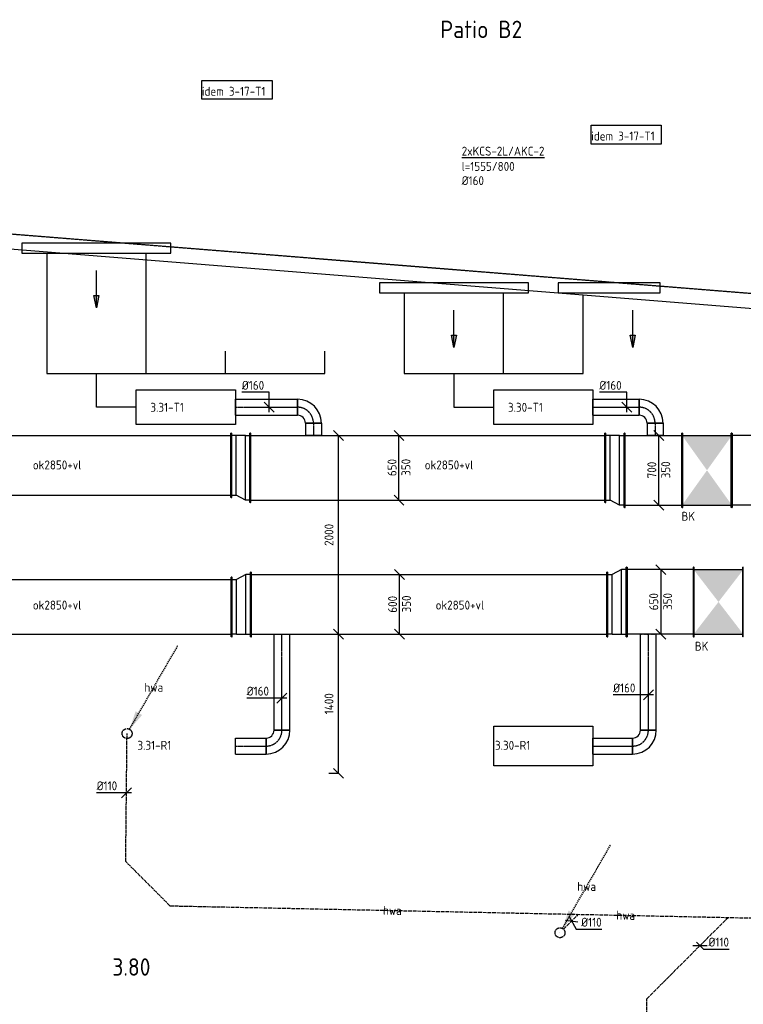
# Model space of a CAD drawing. Header units: millimetres. Extents: x -2745 to 52607, y -299 to 65129.
# Tile 17 of 40: x 16027 to 23314, y 19275 to 29185. Entities that reach past the tile are written whole.
import ezdxf
from ezdxf.enums import TextEntityAlignment as Align

# ---------------------------------------------------------------- set-up
doc = ezdxf.new("R2010")
doc.units = ezdxf.units.MM
for name, pattern in [('2322107', [2000, 1000, 1000]), ('2322108', [7, 5, -2]), ('2322122', [47, 40, -7]), ('2322122_a', [19.5, 12.5, -7]), ('CENTER2', [28.575, 19.05, -3.175, 3.175, -3.175]), ('SMALL_DASH', [1.5, 0.5, -1])]:
    doc.linetypes.add(name, pattern=pattern)
for name, color, linetype in [('bTuwkundig', 7, 'Continuous'), ('WL521---', 4, '2322122'), ('WL561---_AANVOER', 1, '2322107'), ('WL561---_RETOUR', 5, '2322108'), ('WL570---_APP', 2, 'Continuous'), ('WL570---_RETOUR_D', 4, 'Continuous'), ('WL570---_RETOUR_HL', 1, 'CENTER2'), ('WL570---_TOEVOER', 3, 'Continuous'), ('WL570---_TOEVOER_D', 3, 'Continuous'), ('WL570---_TOEVOER_HL', 1, 'CENTER2'), ('WL570---_TOEVOER_RST', 3, 'Continuous'), ('WM521---', 1, 'Continuous'), ('WM561---_RETOUR', 1, 'Continuous'), ('WM570---', 1, 'Continuous'), ('WM570---_RETOUR', 1, 'Continuous'), ('WM570---_TOEVOER', 1, 'Continuous')]:
    doc.layers.add(name, color=color, linetype=linetype)
doc.styles.add('STABICAD-018', font='ISOCP.SHX', dxfattribs={"height": 90})
doc.styles.add('STABICAD-035', font='ISOCP.SHX', dxfattribs={"height": 175})
doc.dimstyles.new('STABICAD', dxfattribs={"dimscale": 50, "dimtxt": 1.8, "dimasz": 2, "dimexe": 0, "dimexo": 0, "dimgap": 1.5, "dimtad": 0, "dimdec": 0, "dimzin": 0, "dimdsep": 46, "dimtxsty": 'STABICAD-018', "dimblk1": 'OBLIQUE', "dimblk2": 'OBLIQUE', "dimsah": 1, "dimcen": -3, "dimadec": 1, "dimazin": 0, "dimtfac": 1, "dimtdec": 0, "dimtofl": 0, "dimtmove": 2, "dimatfit": 3, "dimfxl": 1, "dimtvp": 1.055556, "dimtolj": 1, "dimtzin": 0, "dimarcsym": 0})

# ---------------------------------------------------------------- blocks, each defined once
blk = doc.blocks.new('*U361')
at = {"color": 0, "linetype": 'Continuous'}
for p, q in [((0, 325, -3025), (5, 325, -3025)), ((0, -325, -3025), (0, 325, -3025)), ((5, -325, -3025), (5, 325, -3025)), ((5, 300, -3025), (2754.4, 300, -3025)), ((2759.4, 325, -3025), (2754.4, 325, -3025)), ((2754.4, -325, -3025), (2754.4, 325, -3025)), ((2759.4, -325, -3025), (2759.4, 325, -3025)), ((0, -325, -3025), (5, -325, -3025)), ((5, -300, -3025), (2754.4, -300, -3025)), ((2759.4, -325, -3025), (2754.4, -325, -3025))]:
    blk.add_line(p, q, dxfattribs=at)
at = {"layer": 'WM570---', "color": 2, "style": 'STABICAD-018'}
for tag, p in [('POSITIONCODE', (16178.9, 24850, 3025)), ('SECTIONCODE', (15398.1, 24700, 3025)), ('CODE', (15398.1, 24700, 3025))]:
    blk.add_attdef(tag, p, '', height=1.8, dxfattribs=at)
blk = doc.blocks.new('_Oblique')
at = {"color": 0, "linetype": 'ByBlock', "lineweight": -2}
blk.add_line((-0.5, -0.5), (0.5, 0.5), dxfattribs=at)
blk = doc.blocks.new('*D366')
at = {"layer": 'Defpoints', "color": 0, "transparency": 16777216}
for p in [(19141.7, 23000), (19236.7, 23000), (19141.7, 21600)]:
    blk.add_point(p, dxfattribs=at)
at = {"layer": 'WM570---', "color": 0, "lineweight": -2, "transparency": 16777216}
for p, q in [((19141.7, 23000), (19236.7, 23000)), ((19236.7, 21600), (19236.7, 23000)), ((19141.7, 21600), (19236.7, 21600))]:
    blk.add_line(p, q, dxfattribs=at)
at = {"layer": 'WM570---', "color": 0, "lineweight": -2, "transparency": 16777216, "xscale": 100, "yscale": 100, "zscale": 100}
for p, rotation in [((19236.7, 23000), 90), ((19236.7, 21600), 270)]:
    blk.add_blockref('_Oblique', p, dxfattribs=dict(at, rotation=rotation))
at = {"layer": 'WM570---', "color": 0, "transparency": 16777216, "insert": (19141.7, 22300), "char_height": 90, "attachment_point": 5, "rotation": 90, "style": 'STABICAD-018'}
blk.add_mtext('\\A1;1400', dxfattribs=at)
blk = doc.blocks.new('*U358')
at = {"color": 0, "linetype": 'Continuous'}
for p, q in [((0, 300, -3025), (5, 300, -3025)), ((0, -300, -3025), (0, 300, -3025)), ((5, -300, -3025), (5, 300, -3025)), ((2763.8, 300, -3025), (2758.8, 300, -3025)), ((2758.8, -300, -3025), (2758.8, 300, -3025)), ((2763.8, -300, -3025), (2763.8, 300, -3025)), ((5, 275, -3025), (2758.8, 275, -3025)), ((5, -275, -3025), (2758.8, -275, -3025)), ((0, -300, -3025), (5, -300, -3025)), ((2763.8, -300, -3025), (2758.8, -300, -3025))]:
    blk.add_line(p, q, dxfattribs=at)
at = {"layer": 'WM570---', "color": 2, "style": 'STABICAD-018'}
for tag, p in [('SECTIONCODE', (16432, 23425, 3025)), ('POSITIONCODE', (16432, 23425, 3025)), ('CODE', (15398.1, 23275, 3025))]:
    blk.add_attdef(tag, p, '', height=1.8, dxfattribs=at)
blk = doc.blocks.new('*U357')
at = {"color": 0, "linetype": 'Continuous'}
for p, q in [((-50, 300, -3025), (-45, 300, -3025)), ((-50, -300, -3025), (-50, 300, -3025)), ((-45, -300, -3025), (-45, 300, -3025)), ((93.3, 325, -3025), (0, 275, -3025)), ((138.3, 325, -3025), (93.3, 325, -3025)), ((93.3, -275, -3025), (93.3, 325, -3025)), ((143.3, 350, -3025), (138.3, 350, -3025)), ((138.3, -300, -3025), (138.3, 350, -3025)), ((143.3, -300, -3025), (143.3, 350, -3025)), ((-45, 275, -3025), (0, 275, -3025)), ((0, -275, -3025), (0, 275, -3025)), ((0, -275, -3025), (-45, -275, -3025)), ((0, -275, -3025), (93.3, -275, -3025)), ((93.3, -275, -3025), (138.3, -275, -3025)), ((-50, -300, -3025), (-45, -300, -3025)), ((143.3, -300, -3025), (138.3, -300, -3025))]:
    blk.add_line(p, q, dxfattribs=at)
at = {"layer": 'WM570---', "color": 2, "style": 'STABICAD-018'}
for tag, p in [('CODE', (18211.9, 23375, 3025)), ('SECTIONCODE', (18211.9, 23275, 3025)), ('POSITIONCODE', (18211.9, 23275, 3025))]:
    blk.add_attdef(tag, p, '', height=1.8, dxfattribs=at)
blk = doc.blocks.new('*U360')
at = {"color": 0, "linetype": 'Continuous'}
for p, q in [((-50, 325, -3025), (-45, 325, -3025)), ((-50, -325, -3025), (-50, 325, -3025)), ((-45, -325, -3025), (-45, 325, -3025)), ((0, 300, -3025), (-45, 300, -3025)), ((93.3, 300, -3025), (0, 300, -3025)), ((0, -300, -3025), (0, 300, -3025)), ((93.3, 300, -3025), (138.3, 300, -3025)), ((93.3, -350, -3025), (93.3, 300, -3025)), ((143.3, 325, -3025), (138.3, 325, -3025)), ((138.3, -375, -3025), (138.3, 325, -3025)), ((143.3, -375, -3025), (143.3, 325, -3025)), ((-50, -325, -3025), (-45, -325, -3025)), ((-45, -300, -3025), (0, -300, -3025)), ((93.3, -350, -3025), (0, -300, -3025)), ((138.3, -350, -3025), (93.3, -350, -3025)), ((143.3, -375, -3025), (138.3, -375, -3025))]:
    blk.add_line(p, q, dxfattribs=at)
at = {"layer": 'WM570---', "color": 2, "style": 'STABICAD-018'}
for tag, p in [('CODE', (18207.5, 24800, 3025)), ('SECTIONCODE', (18207.5, 24700, 3025)), ('POSITIONCODE', (18207.5, 24700, 3025))]:
    blk.add_attdef(tag, p, '', height=1.8, dxfattribs=at)
blk = doc.blocks.new('*U372')
at = {"color": 0, "linetype": 'Continuous'}
for p, q in [((0, 350, -3025), (5, 350, -3025)), ((0, -350, -3025), (0, 350, -3025)), ((5, -350, -3025), (5, 350, -3025)), ((5, 325, -3025), (3568.3, 325, -3025)), ((3573.3, 350, -3025), (3568.3, 350, -3025)), ((3568.3, -350, -3025), (3568.3, 350, -3025)), ((3573.3, -350, -3025), (3573.3, 350, -3025)), ((0, -350, -3025), (5, -350, -3025)), ((5, -325, -3025), (3568.3, -325, -3025)), ((3573.3, -350, -3025), (3568.3, -350, -3025))]:
    blk.add_line(p, q, dxfattribs=at)
at = {"layer": 'WL570---_TOEVOER_D', "color": 2, "style": 'STABICAD-018'}
for tag, p in [('POSITIONCODE', (18627.9, 24825, 3025)), ('CODE', (18350.8, 24675, 3025)), ('SECTIONCODE', (18350.8, 24675, 3025))]:
    blk.add_attdef(tag, p, '', height=1.8, dxfattribs=at)
blk = doc.blocks.new('*U363')
at = {"color": 0, "linetype": 'Continuous'}
for p, q in [((50, 275, -3025), (-50, 375, -3025)), ((0, -325, -3025), (0, 325, -3025)), ((50, -375, -3025), (-50, -275, -3025))]:
    blk.add_line(p, q, dxfattribs=at)
at = {"color": 0, "linetype": 'Continuous', "style": 'STABICAD-018'}
for s, p in [('650', (-25, -83.7, -3025)), ('350', (115, -81, -3025))]:
    blk.add_text(s, height=90, rotation=90, dxfattribs=at).set_placement(p)
at = {"layer": 'WM570---_RETOUR', "color": 2, "style": 'STABICAD-018'}
blk.add_attdef('CODE', (19846.5, 24675, 3025), '', height=1.8, dxfattribs=at)
blk = doc.blocks.new('*U371')
at = {"color": 0, "linetype": 'Continuous'}
for p, q in [((-50, 350, -3025), (-45, 350, -3025)), ((-50, -350, -3025), (-50, 350, -3025)), ((-45, -350, -3025), (-45, 350, -3025)), ((0, 325, -3025), (-45, 325, -3025)), ((93.3, 325, -3025), (0, 325, -3025)), ((0, -325, -3025), (0, 325, -3025)), ((93.3, 325, -3025), (138.3, 325, -3025)), ((93.3, -375, -3025), (93.3, 325, -3025)), ((143.3, 350, -3025), (138.3, 350, -3025)), ((138.3, -400, -3025), (138.3, 350, -3025)), ((143.3, -400, -3025), (143.3, 350, -3025)), ((-50, -350, -3025), (-45, -350, -3025)), ((-45, -325, -3025), (0, -325, -3025)), ((93.3, -375, -3025), (0, -325, -3025)), ((138.3, -375, -3025), (93.3, -375, -3025)), ((143.3, -400, -3025), (138.3, -400, -3025))]:
    blk.add_line(p, q, dxfattribs=at)
at = {"layer": 'WL570---_TOEVOER_D', "color": 2, "style": 'STABICAD-018'}
for tag, p in [('CODE', (21974.2, 24775, 3025)), ('SECTIONCODE', (21974.2, 24675, 3025)), ('POSITIONCODE', (21974.2, 24675, 3025))]:
    blk.add_attdef(tag, p, '', height=1.8, dxfattribs=at)
blk = doc.blocks.new('*U374')
at = {"color": 0, "linetype": 'Continuous'}
for p, q in [((0, 375, -3025), (5, 375, -3025)), ((0, -375, -3025), (0, 375, -3025)), ((5, -375, -3025), (5, 375, -3025)), ((5, 350, -3025), (575.4, 350, -3025)), ((580.4, 375, -3025), (575.4, 375, -3025)), ((575.4, -375, -3025), (575.4, 375, -3025)), ((580.4, -375, -3025), (580.4, 375, -3025)), ((0, -375, -3025), (5, -375, -3025)), ((5, -350, -3025), (575.4, -350, -3025)), ((580.4, -375, -3025), (575.4, -375, -3025))]:
    blk.add_line(p, q, dxfattribs=at)
at = {"layer": 'WL570---_TOEVOER_D', "color": 2, "style": 'STABICAD-018'}
for tag in ['CODE', 'SECTIONCODE', 'POSITIONCODE']:
    blk.add_attdef(tag, (22117.5, 24650, 3025), '', height=1.8, dxfattribs=at)
blk = doc.blocks.new('*U375')
at = {"linetype": 'Continuous'}
for points in [[(-250, 350), (250, 350), (0, 0)], [(-250, -350), (250, -350), (0, 0)]]:
    blk.add_hatch(color=2, dxfattribs=at).paths.add_polyline_path(points, flags=0)
at = {"color": 2, "linetype": 'Continuous'}
for p, q in [((-250, 375, -3025), (-245, 375, -3025)), ((-250, -375, -3025), (-250, 375, -3025)), ((-245, -375, -3025), (-245, 375, -3025)), ((-245, 350, -3025), (245, 350, -3025)), ((250, 375, -3025), (245, 375, -3025)), ((245, -375, -3025), (245, 375, -3025)), ((250, -375, -3025), (250, 375, -3025)), ((-250, -375, -3025), (-245, -375, -3025)), ((-245, -350, -3025), (245, -350, -3025)), ((250, -375, -3025), (245, -375, -3025))]:
    blk.add_line(p, q, dxfattribs=at)
at = {"layer": 'WL570---_TOEVOER_D', "color": 1, "style": 'STABICAD-018'}
for tag, p in [('PRODUCTCODE', (24047.9, 25750, 3025)), ('PRODUCTCODE2', (22947.9, 24650, 3025))]:
    blk.add_attdef(tag, p, '', height=1.8, dxfattribs=at)
at = {"layer": 'WL570---_TOEVOER_D', "color": 2, "style": 'STABICAD-018'}
for tag, p in [('CODE', (22947.9, 24750, 3025)), ('FREETEXT', (22947.9, 24700, 3025)), ('SECTIONCODE', (22947.9, 24650, 3025)), ('POSITIONCODE', (22947.9, 24650, 3025)), ('INDICATIONTEXT', (22691.4, 24142.1, 3025))]:
    blk.add_attdef(tag, p, '', height=1.8, dxfattribs=at)
blk = doc.blocks.new('*U449')
at = {"color": 0, "linetype": 'Continuous'}
for p, q in [((50, 300, -3025), (-50, 400, -3025)), ((0, -350, -3025), (0, 350, -3025)), ((50, -400, -3025), (-50, -300, -3025))]:
    blk.add_line(p, q, dxfattribs=at)
at = {"color": 0, "linetype": 'Continuous', "style": 'STABICAD-018'}
for s, p in [('700', (-25, -81, -3025)), ('350', (115, -81, -3025))]:
    blk.add_text(s, height=90, rotation=90, dxfattribs=at).set_placement(p)
at = {"layer": 'WM570---', "color": 2, "style": 'STABICAD-018'}
blk.add_attdef('CODE', (22462.4, 24650, 3025), '', height=1.8, dxfattribs=at)
blk = doc.blocks.new('*U376')
at = {"color": 0, "linetype": 'Continuous'}
for p, q in [((0, 375, -3025), (5, 375, -3025)), ((0, -375, -3025), (0, 375, -3025)), ((5, -375, -3025), (5, 375, -3025)), ((5, 350, -3025), (752.8, 350, -3025)), ((757.8, 375, -3025), (752.8, 375, -3025)), ((752.8, -375, -3025), (752.8, 375, -3025)), ((757.8, -375, -3025), (757.8, 375, -3025)), ((0, -375, -3025), (5, -375, -3025)), ((5, -350, -3025), (752.8, -350, -3025)), ((757.8, -375, -3025), (752.8, -375, -3025))]:
    blk.add_line(p, q, dxfattribs=at)
at = {"layer": 'WL570---_TOEVOER_D', "color": 2, "style": 'STABICAD-018'}
for tag, p in [('CODE', (23955.7, 24650, 3025)), ('SECTIONCODE', (23955.7, 24650, 3025)), ('POSITIONCODE', (23721.9, 24500, 3025))]:
    blk.add_attdef(tag, p, '', height=1.8, dxfattribs=at)
blk = doc.blocks.new('*U400')
at = {"color": 0, "linetype": 'Continuous'}
for p, q in [((0, 80, -3000), (625, 80, -3000)), ((0, -80, -3000), (0, 80, -3000)), ((625, 80, -3000), (625, -80, -3000)), ((0, -80, -3000), (625, -80, -3000))]:
    blk.add_line(p, q, dxfattribs=at)
at = {"layer": 'WL570---_TOEVOER_HL', "linetype": 'CENTER2'}
blk.add_line((0, 0, -3000), (625, 0, -3000), dxfattribs=at)
at = {"layer": 'WM570---', "color": 2, "style": 'STABICAD-018'}
for tag in ['CODE', 'SECTIONCODE', 'POSITIONCODE']:
    blk.add_attdef(tag, (18200, 25284.7, 3000), '', height=1.8, dxfattribs=at)
blk = doc.blocks.new('*U398')
at = {"color": 0, "linetype": 'Continuous'}
for p, q in [((-160, -80, -3000), (-160, 80, -3000)), ((80, -160, -3000), (-80, -160, -3000))]:
    blk.add_line(p, q, dxfattribs=at)
for radius, start in [(240, 0), (80, 360)]:
    blk.add_arc((-160, -160, -3000), radius, start, 90, dxfattribs=at)
at = {"layer": 'WL570---_TOEVOER_HL', "linetype": 'CENTER2'}
blk.add_arc((-160, -160, -3000), 160, 0, 90, dxfattribs=at)
at = {"layer": 'WM570---', "color": 2, "style": 'STABICAD-018'}
for tag in ['CODE', 'SECTIONCODE', 'POSITIONCODE']:
    blk.add_attdef(tag, (18985, 25284.7, 3000), '', height=1.8, dxfattribs=at)
blk = doc.blocks.new('*U397')
at = {"color": 0, "linetype": 'Continuous'}
for p, q in [((0, 80, -3000), (124.7, 80, -3000)), ((0, -80, -3000), (0, 80, -3000)), ((124.7, 80, -3000), (124.7, -80, -3000)), ((0, -80, -3000), (124.7, -80, -3000))]:
    blk.add_line(p, q, dxfattribs=at)
at = {"layer": 'WL570---_TOEVOER_HL', "linetype": 'CENTER2'}
blk.add_line((0, 0, -3000), (124.7, 0, -3000), dxfattribs=at)
at = {"layer": 'WM570---', "color": 2, "style": 'STABICAD-018'}
for tag in ['CODE', 'SECTIONCODE', 'POSITIONCODE']:
    blk.add_attdef(tag, (18985, 25124.7, 3000), '', height=1.8, dxfattribs=at)
blk = doc.blocks.new('*U401')
at = {"color": 0, "linetype": 'Continuous'}
for p, q in [((0, 150.7, -3000), (-275.1, 150.7, -3000)), ((0, -50, -3000), (0, 150.7, -3000)), ((50, -50, -3000), (-50, 50, -3000))]:
    blk.add_line(p, q, dxfattribs=at)
at = {"color": 0, "linetype": 'Continuous', "style": 'STABICAD-018'}
blk.add_text('%%c160', height=90, dxfattribs=at).set_placement((-275.1, 175.7, -3000))
at = {"layer": 'WM570---', "color": 2, "style": 'STABICAD-018'}
blk.add_attdef('CODE', (18539.5, 25284.7, 3000), '', height=1.8, dxfattribs=at)
blk = doc.blocks.new('*U403')
at = {"color": 0, "linetype": 'Continuous'}
for p, q in [((0, 80, -3000), (465, 80, -3000)), ((0, -80, -3000), (0, 80, -3000)), ((465, 80, -3000), (465, -80, -3000)), ((0, -80, -3000), (465, -80, -3000))]:
    blk.add_line(p, q, dxfattribs=at)
at = {"layer": 'WL570---_TOEVOER_HL', "linetype": 'CENTER2'}
blk.add_line((0, 0, -3000), (465, 0, -3000), dxfattribs=at)
at = {"layer": 'WM570---', "color": 2, "style": 'STABICAD-018'}
for tag in ['CODE', 'SECTIONCODE', 'POSITIONCODE']:
    blk.add_attdef(tag, (21800, 25284.7, 3000), '', height=1.8, dxfattribs=at)
blk = doc.blocks.new('*U404')
at = {"color": 0, "linetype": 'Continuous'}
for p, q in [((0, 150.7, -3000), (-275.1, 150.7, -3000)), ((0, -50, -3000), (0, 150.7, -3000)), ((50, -50, -3000), (-50, 50, -3000))]:
    blk.add_line(p, q, dxfattribs=at)
at = {"color": 0, "linetype": 'Continuous', "style": 'STABICAD-018'}
blk.add_text('%%c160', height=90, dxfattribs=at).set_placement((-275.1, 175.7, -3000))
at = {"layer": 'WM570---', "color": 2, "style": 'STABICAD-018'}
blk.add_attdef('CODE', (22139.5, 25284.7, 3000), '', height=1.8, dxfattribs=at)
blk = doc.blocks.new('*U402')
at = {"color": 0, "linetype": 'Continuous'}
for p, q in [((-160, -80, -3000), (-160, 80, -3000)), ((80, -160, -3000), (-80, -160, -3000))]:
    blk.add_line(p, q, dxfattribs=at)
for radius, start in [(240, 0), (80, 360)]:
    blk.add_arc((-160, -160, -3000), radius, start, 90, dxfattribs=at)
at = {"layer": 'WL570---_TOEVOER_HL', "linetype": 'CENTER2'}
blk.add_arc((-160, -160, -3000), 160, 0, 90, dxfattribs=at)
at = {"layer": 'WM570---', "color": 2, "style": 'STABICAD-018'}
for tag in ['CODE', 'SECTIONCODE', 'POSITIONCODE']:
    blk.add_attdef(tag, (22425, 25284.7, 3000), '', height=1.8, dxfattribs=at)
blk = doc.blocks.new('*U405')
at = {"color": 0, "linetype": 'Continuous'}
for p, q in [((0, 80, -3000), (124.7, 80, -3000)), ((0, -80, -3000), (0, 80, -3000)), ((124.7, 80, -3000), (124.7, -80, -3000)), ((0, -80, -3000), (124.7, -80, -3000))]:
    blk.add_line(p, q, dxfattribs=at)
at = {"layer": 'WL570---_TOEVOER_HL', "linetype": 'CENTER2'}
blk.add_line((0, 0, -3000), (124.7, 0, -3000), dxfattribs=at)
at = {"layer": 'WM570---_RETOUR', "color": 2, "style": 'STABICAD-018'}
for tag in ['CODE', 'SECTIONCODE', 'POSITIONCODE']:
    blk.add_attdef(tag, (22425, 25124.7, 3000), '', height=1.8, dxfattribs=at)
blk = doc.blocks.new('*D406')
at = {"layer": 'Defpoints', "color": 0, "transparency": 16777216}
for p in [(19236.7, 25000), (19236.7, 25000), (19236.7, 23000)]:
    blk.add_point(p, dxfattribs=at)
at = {"layer": 'WM570---', "color": 0, "lineweight": -2, "transparency": 16777216}
blk.add_line((19236.7, 23000), (19236.7, 25000), dxfattribs=at)
at = {"layer": 'WM570---', "color": 0, "lineweight": -2, "transparency": 16777216, "xscale": 100, "yscale": 100, "zscale": 100}
for p, rotation in [((19236.7, 25000), 90), ((19236.7, 23000), 270)]:
    blk.add_blockref('_Oblique', p, dxfattribs=dict(at, rotation=rotation))
at = {"layer": 'WM570---', "color": 0, "transparency": 16777216, "insert": (19141.7, 24000), "char_height": 90, "attachment_point": 5, "rotation": 90, "style": 'STABICAD-018'}
blk.add_mtext('\\A1;2000', dxfattribs=at)
blk = doc.blocks.new('*U424')
at = {"color": 0, "linetype": 'Continuous'}
for p, q in [((0, 80, -3000), (308.1, 80, -3000)), ((0, -80, -3000), (0, 80, -3000)), ((308.1, 80, -3000), (308.1, -80, -3000)), ((0, -80, -3000), (308.1, -80, -3000))]:
    blk.add_line(p, q, dxfattribs=at)
at = {"layer": 'WL570---_RETOUR_HL', "linetype": 'CENTER2'}
blk.add_line((0, 0, -3000), (308.1, 0, -3000), dxfattribs=at)
at = {"layer": 'WM570---', "color": 2, "style": 'STABICAD-018'}
for tag in ['CODE', 'SECTIONCODE', 'POSITIONCODE']:
    blk.add_attdef(tag, (18200, 21874.2, 3000), '', height=1.8, dxfattribs=at)
blk = doc.blocks.new('*U422')
at = {"color": 0, "linetype": 'Continuous'}
for p, q in [((-80, 160, -3000), (80, 160, -3000)), ((-160, -80, -3000), (-160, 80, -3000))]:
    blk.add_line(p, q, dxfattribs=at)
for radius in [80, 240]:
    blk.add_arc((-160, 160, -3000), radius, 270, 0, dxfattribs=at)
at = {"layer": 'WL570---_RETOUR_HL', "linetype": 'CENTER2'}
blk.add_arc((-160, 160, -3000), 160, 270, 0, dxfattribs=at)
at = {"layer": 'WM570---', "color": 2, "style": 'STABICAD-018'}
for tag in ['CODE', 'SECTIONCODE', 'POSITIONCODE']:
    blk.add_attdef(tag, (18668.1, 21874.2, 3000), '', height=1.8, dxfattribs=at)
blk = doc.blocks.new('*U421')
at = {"color": 0, "linetype": 'Continuous'}
for p, q in [((0, 80, -3000), (965.8, 80, -3000)), ((0, -80, -3000), (0, 80, -3000)), ((965.8, 80, -3000), (965.8, -80, -3000)), ((0, -80, -3000), (965.8, -80, -3000))]:
    blk.add_line(p, q, dxfattribs=at)
at = {"layer": 'WL570---_RETOUR_HL', "linetype": 'CENTER2'}
blk.add_line((0, 0, -3000), (965.8, 0, -3000), dxfattribs=at)
at = {"layer": 'WM570---', "color": 2, "style": 'STABICAD-018'}
for tag in ['CODE', 'SECTIONCODE', 'POSITIONCODE']:
    blk.add_attdef(tag, (18668.1, 22034.2, 3000), '', height=1.8, dxfattribs=at)
blk = doc.blocks.new('*U426')
at = {"color": 0, "linetype": 'Continuous'}
for p, q in [((0, 80, -3000), (397.7, 80, -3000)), ((0, -80, -3000), (0, 80, -3000)), ((397.7, 80, -3000), (397.7, -80, -3000)), ((0, -80, -3000), (397.7, -80, -3000))]:
    blk.add_line(p, q, dxfattribs=at)
at = {"layer": 'WL570---_RETOUR_HL', "linetype": 'CENTER2'}
blk.add_line((0, 0, -3000), (397.7, 0, -3000), dxfattribs=at)
at = {"layer": 'WM570---', "color": 2, "style": 'STABICAD-018'}
for tag in ['CODE', 'SECTIONCODE', 'POSITIONCODE']:
    blk.add_attdef(tag, (21800, 21874.2, 3000), '', height=1.8, dxfattribs=at)
blk = doc.blocks.new('*U425')
at = {"color": 0, "linetype": 'Continuous'}
for p, q in [((-80, 160, -3000), (80, 160, -3000)), ((-160, -80, -3000), (-160, 80, -3000))]:
    blk.add_line(p, q, dxfattribs=at)
for radius in [80, 240]:
    blk.add_arc((-160, 160, -3000), radius, 270, 0, dxfattribs=at)
at = {"layer": 'WL570---_RETOUR_HL', "linetype": 'CENTER2'}
blk.add_arc((-160, 160, -3000), 160, 270, 0, dxfattribs=at)
at = {"layer": 'WM570---', "color": 2, "style": 'STABICAD-018'}
for tag in ['CODE', 'SECTIONCODE', 'POSITIONCODE']:
    blk.add_attdef(tag, (22268.1, 21874.2, 3000), '', height=1.8, dxfattribs=at)
blk = doc.blocks.new('*U435')
at = {"color": 0, "linetype": 'Continuous'}
for p, q in [((-80, 0, -3000), (-355.1, 0, -3000)), ((50, 0, -3000), (-80, 0, -3000)), ((-50, -50, -3000), (50, 50, -3000))]:
    blk.add_line(p, q, dxfattribs=at)
at = {"color": 0, "linetype": 'Continuous', "style": 'STABICAD-018'}
blk.add_text('%%c160', height=90, dxfattribs=at).set_placement((-355.1, 25, -3000))
at = {"layer": 'WM570---', "color": 2, "style": 'STABICAD-018'}
blk.add_attdef('CODE', (18668.1, 22357.1, 3000), '', height=1.8, dxfattribs=at)
blk = doc.blocks.new('*U431')
at = {"color": 0, "linetype": 'Continuous'}
for p, q in [((0, 325, -3025), (5, 325, -3025)), ((0, -325, -3025), (0, 325, -3025)), ((5, -325, -3025), (5, 325, -3025)), ((5, 300, -3025), (3583.9, 300, -3025)), ((3588.9, 325, -3025), (3583.9, 325, -3025)), ((3583.9, -325, -3025), (3583.9, 325, -3025)), ((3588.9, -325, -3025), (3588.9, 325, -3025)), ((0, -325, -3025), (5, -325, -3025)), ((5, -300, -3025), (3583.9, -300, -3025)), ((3588.9, -325, -3025), (3583.9, -325, -3025))]:
    blk.add_line(p, q, dxfattribs=at)
at = {"layer": 'WM570---', "color": 2, "style": 'STABICAD-018'}
for tag, p in [('SECTIONCODE', (20149.1, 23450, 3025)), ('POSITIONCODE', (20149.1, 23450, 3025)), ('CODE', (18355.2, 23300, 3025))]:
    blk.add_attdef(tag, p, '', height=1.8, dxfattribs=at)
blk = doc.blocks.new('*U430')
at = {"color": 0, "linetype": 'Continuous'}
for p, q in [((0, 350, -3025), (5, 350, -3025)), ((0, -350, -3025), (0, 350, -3025)), ((5, -350, -3025), (5, 350, -3025)), ((5, 325, -3025), (671.2, 325, -3025)), ((676.2, 350, -3025), (671.2, 350, -3025)), ((671.2, -350, -3025), (671.2, 350, -3025)), ((676.2, -350, -3025), (676.2, 350, -3025)), ((0, -350, -3025), (5, -350, -3025)), ((5, -325, -3025), (671.2, -325, -3025)), ((676.2, -350, -3025), (671.2, -350, -3025))]:
    blk.add_line(p, q, dxfattribs=at)
at = {"layer": 'WM570---', "color": 2, "style": 'STABICAD-018'}
for tag, p in [('CODE', (22813.6, 23325, 3025)), ('SECTIONCODE', (22625.6, 23175, 3025)), ('POSITIONCODE', (22625.6, 23175, 3025))]:
    blk.add_attdef(tag, p, '', height=1.8, dxfattribs=at)
blk = doc.blocks.new('*U429')
at = {"color": 0, "linetype": 'Continuous'}
for p, q in [((0, 80, -3000), (965.8, 80, -3000)), ((0, -80, -3000), (0, 80, -3000)), ((0, -80, -3000), (965.8, -80, -3000))]:
    blk.add_line(p, q, dxfattribs=at)
at = {"color": 2, "linetype": 'SMALL_DASH'}
blk.add_line((965.8, 80, -3000), (965.8, -80, -3000), dxfattribs=at)
at = {"layer": 'WL570---_RETOUR_HL', "linetype": 'CENTER2'}
blk.add_line((0, 0, -3000), (965.8, 0, -3000), dxfattribs=at)
at = {"layer": 'WM570---', "color": 2, "style": 'STABICAD-018'}
for tag, p in [('SECTIONCODE', (22207.7, 22516.6, 3000)), ('POSITIONCODE', (22207.7, 22516.6, 3000)), ('CODE', (22357.7, 22034.2, 3000))]:
    blk.add_attdef(tag, p, '', height=1.8, dxfattribs=at)
blk = doc.blocks.new('*U437')
at = {"linetype": 'Continuous'}
for points in [[(-250, 325), (250, 325), (0, 0)], [(-250, -325), (250, -325), (0, 0)]]:
    blk.add_hatch(color=2, dxfattribs=at).paths.add_polyline_path(points, flags=0)
at = {"color": 2, "linetype": 'Continuous'}
for p, q in [((-250, 350, -3025), (-245, 350, -3025)), ((-250, -350, -3025), (-250, 350, -3025)), ((-245, -350, -3025), (-245, 350, -3025)), ((-245, 325, -3025), (245, 325, -3025)), ((250, 350, -3025), (245, 350, -3025)), ((245, -350, -3025), (245, 350, -3025)), ((250, -350, -3025), (250, 350, -3025)), ((-250, -350, -3025), (-245, -350, -3025)), ((-245, -325, -3025), (245, -325, -3025)), ((250, -350, -3025), (245, -350, -3025))]:
    blk.add_line(p, q, dxfattribs=at)
at = {"layer": 'WM570---', "color": 1, "style": 'STABICAD-018'}
for tag, p in [('PRODUCTCODE', (24088.6, 24350, 3025)), ('PRODUCTCODE2', (23063.6, 23325, 3025))]:
    blk.add_attdef(tag, p, '', height=1.8, dxfattribs=at)
at = {"layer": 'WM570---', "color": 2, "style": 'STABICAD-018'}
for tag, p in [('CODE', (23063.6, 23425, 3025)), ('SECTIONCODE', (23063.6, 23325, 3025)), ('FREETEXT', (23063.6, 23375, 3025)), ('POSITIONCODE', (23063.6, 23325, 3025)), ('INDICATIONTEXT', (22825.4, 22834, 3025))]:
    blk.add_attdef(tag, p, '', height=1.8, dxfattribs=at)
blk = doc.blocks.new('*U428')
at = {"color": 0, "linetype": 'Continuous'}
for p, q in [((-50, 325, -3025), (-45, 325, -3025)), ((-50, -325, -3025), (-50, 325, -3025)), ((-45, -325, -3025), (-45, 325, -3025)), ((-45, 300, -3025), (0, 300, -3025)), ((93.3, 350, -3025), (0, 300, -3025)), ((0, -300, -3025), (0, 300, -3025)), ((138.3, 350, -3025), (93.3, 350, -3025)), ((93.3, -300, -3025), (93.3, 350, -3025)), ((143.3, 375, -3025), (138.3, 375, -3025)), ((138.3, -325, -3025), (138.3, 375, -3025)), ((143.3, -325, -3025), (143.3, 375, -3025)), ((-50, -325, -3025), (-45, -325, -3025)), ((0, -300, -3025), (-45, -300, -3025)), ((0, -300, -3025), (93.3, -300, -3025)), ((93.3, -300, -3025), (138.3, -300, -3025)), ((143.3, -325, -3025), (138.3, -325, -3025))]:
    blk.add_line(p, q, dxfattribs=at)
at = {"layer": 'WM570---', "color": 2, "style": 'STABICAD-018'}
for tag in ['CODE', 'SECTIONCODE', 'POSITIONCODE']:
    blk.add_attdef(tag, (21994.1, 23300, 3025), '', height=1.8, dxfattribs=at)
blk = doc.blocks.new('*U434')
at = {"color": 0, "linetype": 'Continuous'}
for p, q in [((-50, 375, -3025), (50, 275, -3025)), ((0, 325, -3025), (0, -325, -3025)), ((-50, -275, -3025), (50, -375, -3025))]:
    blk.add_line(p, q, dxfattribs=at)
at = {"color": 0, "linetype": 'Continuous', "style": 'STABICAD-018'}
for s, p in [('650', (-25, -83.7, -3025)), ('350', (115, -81, -3025))]:
    blk.add_text(s, height=90, rotation=90, dxfattribs=at).set_placement(p)
at = {"layer": 'WM570---', "color": 2, "style": 'STABICAD-018'}
blk.add_attdef('CODE', (22481.9, 23325, 3025), '', height=1.8, dxfattribs=at)
blk = doc.blocks.new('*U433')
at = {"color": 0, "linetype": 'Continuous'}
for p, q in [((-80, 0, -3000), (-355.1, 0, -3000)), ((50, 0, -3000), (-80, 0, -3000)), ((-50, -50, -3000), (50, 50, -3000))]:
    blk.add_line(p, q, dxfattribs=at)
at = {"color": 0, "linetype": 'Continuous', "style": 'STABICAD-018'}
blk.add_text('%%c160', height=90, dxfattribs=at).set_placement((-355.1, 25, -3000))
at = {"layer": 'WM570---', "color": 2, "style": 'STABICAD-018'}
blk.add_attdef('CODE', (22357.7, 22389.1, 3000), '', height=1.8, dxfattribs=at)
blk = doc.blocks.new('*U432')
at = {"color": 0, "linetype": 'Continuous'}
for p, q in [((50, 250, -3025), (-50, 350, -3025)), ((0, -300, -3025), (0, 300, -3025)), ((50, -350, -3025), (-50, -250, -3025))]:
    blk.add_line(p, q, dxfattribs=at)
at = {"color": 0, "linetype": 'Continuous', "style": 'STABICAD-018'}
for s, p in [('600', (-25, -83.7, -3025)), ('350', (115, -81, -3025))]:
    blk.add_text(s, height=90, rotation=90, dxfattribs=at).set_placement(p)
at = {"layer": 'WM570---', "color": 2, "style": 'STABICAD-018'}
blk.add_attdef('CODE', (19851.9, 23300, 3025), '', height=1.8, dxfattribs=at)
blk = doc.blocks.new('*U514')
at = {"linetype": '2322122'}
blk.add_hatch(color=2, dxfattribs=at).paths.add_polyline_path([(25, 43.3), (86.3, 224.4), (151.2, 186.9)], flags=0)
at = {"color": 2, "linetype": '2322122_a'}
blk.add_line((25, 43.3, 3000), (512.5, 887.7, 3000), dxfattribs=at)
at = {"color": 0, "linetype": '2322122'}
blk.add_line((0, 0), (0, 0, 3000), dxfattribs=at)
blk.add_circle((0, 0, 3000), 50, dxfattribs=at)
at = {"color": 2, "linetype": '2322122'}
blk.add_circle((0, 0, 3000), 50, dxfattribs=at)
at = {"layer": 'WM561---_RETOUR', "color": 2, "style": 'STABICAD-018'}
for tag, p in [('SECTIONCODE', (17767.8, 21557.2, 1499.5)), ('CODE', (17767.8, 21507.2)), ('POSITIONCODE', (17767.8, 21557.2, 1499.5)), ('FLOORCODE', (17817.8, 21407.2))]:
    blk.add_attdef(tag, p, '', height=1.8, dxfattribs=at)
blk = doc.blocks.new('*U515')
at = {"color": 0, "linetype": 'Continuous'}
for p, q in [((-42.9, 0.4), (-300, 0.4)), ((-50.5, -49.5), (50.5, 49.5)), ((50, -0.5), (-42.9, 0.4))]:
    blk.add_line(p, q, dxfattribs=at)
at = {"color": 0, "linetype": 'Continuous', "style": 'STABICAD-018'}
blk.add_text('%%c110', height=90, dxfattribs=at).set_placement((-300, 25.4))
at = {"layer": 'WM561---_RETOUR', "color": 2, "style": 'STABICAD-018'}
blk.add_attdef('CODE', (17102.4, 21403.7), '', height=1.8, dxfattribs=at)
blk = doc.blocks.new('*U516')
at = {"linetype": '2322122'}
blk.add_hatch(color=2, dxfattribs=at).paths.add_polyline_path([(25, 43.3), (86.3, 224.4), (151.2, 186.9)], flags=0)
at = {"color": 2, "linetype": '2322122_a'}
blk.add_line((25, 43.3, 3000), (512.5, 887.7, 3000), dxfattribs=at)
at = {"color": 0, "linetype": '2322122'}
blk.add_line((0, 0), (0, 0, 3000), dxfattribs=at)
blk.add_circle((0, 0, 3000), 50, dxfattribs=at)
at = {"color": 2, "linetype": '2322122'}
blk.add_circle((0, 0, 3000), 50, dxfattribs=at)
at = {"layer": 'WM561---_RETOUR', "color": 2, "style": 'STABICAD-018'}
for tag, p in [('SECTIONCODE', (21467.7, 20145.3, 1499.5)), ('POSITIONCODE', (21467.7, 20145.3, 1499.5)), ('CODE', (21467.7, 20095.3)), ('FLOORCODE', (21517.7, 19995.3))]:
    blk.add_attdef(tag, p, '', height=1.8, dxfattribs=at)
blk = doc.blocks.new('*U517')
at = {"color": 0, "linetype": 'Continuous'}
for p, q in [((-61.8, 8.9), (61.8, -8.9)), ((-24.9, 45.8), (44.9, -82.4)), ((44.9, -82.4), (301.9, -82.4))]:
    blk.add_line(p, q, dxfattribs=at)
at = {"color": 0, "linetype": 'Continuous', "style": 'STABICAD-018'}
blk.add_text('%%c110', height=90, dxfattribs=at).set_placement((94.9, -57.4))
at = {"layer": 'WM561---_RETOUR', "color": 2, "style": 'STABICAD-018'}
blk.add_attdef('CODE', (21586.1, 20113.7), '', height=1.8, dxfattribs=at)
blk = doc.blocks.new('*U519')
at = {"color": 0, "linetype": 'Continuous'}
for p, q in [((-70.7, 0), (70.7, 0)), ((-35.4, 35.4), (35.3, -35.3)), ((35.3, -35.3), (292.4, -35.3))]:
    blk.add_line(p, q, dxfattribs=at)
at = {"color": 0, "linetype": 'Continuous', "style": 'STABICAD-018'}
blk.add_text('%%c110', height=90, dxfattribs=at).set_placement((85.3, -10.3))
at = {"layer": 'WM561---_RETOUR', "color": 2, "style": 'STABICAD-018'}
blk.add_attdef('CODE', (22877.6, 19866.1), '', height=1.8, dxfattribs=at)
blk = doc.blocks.new('DM_SYM002')
at = {"color": 0, "linetype": 'Continuous'}
for p, q in [((0, 0), (-7.5, 0)), ((-2.5, -0.5), (-2.5, 0.5)), ((-2.5, 0.5), (0, 0)), ((0, 0), (-2.5, -0.5))]:
    blk.add_line(p, q, dxfattribs=at)
blk.add_solid([(-2.5, 0.5), (-2.5, -0.5), (0, 0)], dxfattribs=at)

msp = doc.modelspace()

# ---------------------------------------------------------------- linework, layer by layer
at = {"layer": 'WL521---', "linetype": '2322122'}
for p, q in [((17095.3, 20711.8), (17108.5, 22001.8)), ((17540.8, 20266.4), (17095.3, 20711.8)), ((17540.8, 20266.4), (24368.4, 20124.1)), ((21503, 20030.6), (21653.1, 20180.7)), ((22341.4, 19329.9), (23160.8, 20149.3)), ((22341.4, 15172.1), (22341.4, 19329.9))]:
    msp.add_line(p, q, dxfattribs=at)
at = {"layer": 'WL561---_AANVOER', "linetype": '2322107'}
msp.add_line((12695.5, 27139.1), (24666.3, 26178.6), dxfattribs=at)
at = {"layer": 'WL561---_RETOUR', "linetype": '2322108'}
msp.add_line((12857, 27276.7), (24746.4, 26322.7), dxfattribs=at)
at = {"layer": 'WL570---_APP'}
for points in [[(17200, 25459.7), (18200, 25459.7), (18200, 25109.7), (17200, 25109.7)], [(20800, 25459.7), (21800, 25459.7), (21800, 25109.7), (20800, 25109.7)], [(20800, 22074.2), (21800, 22074.2), (21800, 21674.2), (20800, 21674.2)]]:
    msp.add_lwpolyline(points, close=True, dxfattribs=at)
at = {"layer": 'WL570---_TOEVOER_RST'}
for points in [[(16050, 26836), (17550, 26836), (17550, 26936), (16050, 26936)], [(19650, 26436), (21150, 26436), (21150, 26536), (19650, 26536)], [(21450, 26436), (22475, 26436), (22475, 26536), (21450, 26536)]]:
    msp.add_lwpolyline(points, close=True, dxfattribs=at)
for points in [[(16300, 26836), (16300, 25625.8), (19100, 25625.8), (19100, 25848.9)], [(17300, 25625.8), (17300, 26836)], [(19900, 26436), (19900, 25625.8), (21700, 25625.8), (21700, 26416.7)], [(20900, 25625.8), (20900, 26436)], [(18100, 25625.8), (18100, 25848.9)], [(17200, 25284.7), (16799.4, 25284.7), (16799.4, 25625.8)], [(20400, 25625.8), (20400, 25284.7), (20800, 25284.7)]]:
    msp.add_lwpolyline(points, dxfattribs=at)
at = {"layer": 'WM570---_TOEVOER'}
for points in [[(17862.4, 28572.6), (18567.9, 28572.6), (18567.9, 28384.3), (17862.4, 28384.3)], [(21782.2, 28122.4), (22487.8, 28122.4), (22487.8, 27934.1), (21782.2, 27934.1)]]:
    msp.add_lwpolyline(points, close=True, dxfattribs=at)

# ---------------------------------------------------------------- block references
at = {"layer": 'WL521---', "linetype": '2322122'}
for name, p in [('*U514', (17108.7, 21999.9)), ('*U516', (21467.7, 19995.3))]:
    msp.add_blockref(name, p, dxfattribs=at)
at = {"layer": 'WL570---_RETOUR_D', "linetype": 'Continuous'}
for name, p in [('*U357', (18211.9, 23275, 3025)), ('*U431', (18355.2, 23300, 3025)), ('*U428', (21994.1, 23300, 3025)), ('*U358', (15398.1, 23275, 3025)), ('*U422', (18668.1, 21874.2, 3000)), ('*U425', (22357.7, 21874.2, 3000)), ('*U424', (18200, 21874.2, 3000)), ('*U426', (21800, 21874.2, 3000))]:
    msp.add_blockref(name, p, dxfattribs=at)
for name, p, rotation in [('*U430', (22813.6, 23325, 3025), 180), ('*U421', (18668.1, 22034.2, 3000), 90.00000000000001), ('*U429', (22357.7, 22034.2, 3000), 90.00000000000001)]:
    msp.add_blockref(name, p, dxfattribs=dict(at, rotation=rotation))
at = {"layer": 'WL570---_RETOUR_D', "color": 2, "linetype": 'Continuous'}
ref = msp.add_blockref('*U437', (23063.6, 23325, 3025), dxfattribs=at)
ref.add_attrib('INDICATIONTEXT', 'BK', (22825.4, 22834, 3025), dxfattribs={"layer": '0', "color": 2, "linetype": 'SMALL_DASH', "height": 90, "style": 'STABICAD-018'})
at = {"layer": 'WL570---_TOEVOER', "linetype": 'Continuous', "xscale": 50, "yscale": 50, "zscale": 50, "rotation": 270}
for p in [(16800, 26286), (20400, 25886), (22200, 25886)]:
    msp.add_blockref('DM_SYM002', p, dxfattribs=at)
at = {"layer": 'WL570---_TOEVOER_D', "linetype": 'Continuous'}
for name, p in [('*U400', (18200, 25284.7, 3000)), ('*U398', (18985, 25284.7, 3000)), ('*U403', (21800, 25284.7, 3000)), ('*U402', (22425, 25284.7, 3000)), ('*U361', (15398.1, 24700, 3025)), ('*U360', (18207.5, 24700, 3025)), ('*U372', (18350.8, 24675, 3025)), ('*U371', (21974.2, 24675, 3025)), ('*U374', (22117.5, 24650, 3025))]:
    msp.add_blockref(name, p, dxfattribs=at)
for name, p, rotation in [('*U397', (18985, 25124.7, 3000), 270), ('*U405', (22425, 25124.7, 3000), 270), ('*U376', (23955.7, 24650, 3025), 180)]:
    msp.add_blockref(name, p, dxfattribs=dict(at, rotation=rotation))
at = {"layer": 'WL570---_TOEVOER_D', "color": 2, "linetype": 'Continuous'}
ref = msp.add_blockref('*U375', (22947.9, 24650, 3025), dxfattribs=at)
ref.add_attrib('INDICATIONTEXT', 'BK', (22691.4, 24142.1, 3025), dxfattribs={"layer": '0', "color": 2, "linetype": 'Continuous', "height": 90, "style": 'STABICAD-018'})
at = {"layer": 'WM521---', "linetype": 'Continuous'}
for name, p in [('*U515', (17102.4, 21403.7)), ('*U517', (21586.1, 20113.7)), ('*U519', (22877.6, 19866.1))]:
    msp.add_blockref(name, p, dxfattribs=at)
at = {"layer": 'WM570---_RETOUR', "linetype": 'Continuous'}
for name, p in [('*U434', (22481.9, 23325, 3025)), ('*U432', (19851.9, 23300, 3025)), ('*U433', (22357.7, 22389.1, 3000)), ('*U435', (18668.1, 22357.1, 3000))]:
    msp.add_blockref(name, p, dxfattribs=at)
at = {"layer": 'WM570---_TOEVOER', "linetype": 'Continuous'}
for name, p in [('*U401', (18539.5, 25284.7, 3000)), ('*U404', (22139.5, 25284.7, 3000)), ('*U363', (19846.5, 24675, 3025)), ('*U449', (22462.4, 24650, 3025))]:
    msp.add_blockref(name, p, dxfattribs=at)

# ---------------------------------------------------------------- texts
at = {"layer": 'bTuwkundig', "color": 3, "style": 'STABICAD-035'}
for s, p in [('Patio B2', (20262.4, 29000.4, -500)), ('3.80', (16960.3, 19563.3, -500))]:
    msp.add_text(s, height=175, dxfattribs=at).set_placement(p)
at = {"layer": 'WL521---', "color": 2, "style": 'STABICAD-018'}
for p in [(17377.5, 22465.4, 3000), (21736.4, 20460.8, 3000)]:
    msp.add_text('hwa', height=90, dxfattribs=at).set_placement(p, align=Align.MIDDLE_CENTER)
for p in [(19779.9, 20219.7), (22129.4, 20170.8)]:
    msp.add_text('hwa', height=90, rotation=358.80651, dxfattribs=at).set_placement(p, align=Align.MIDDLE_CENTER)
at = {"layer": 'WM570---', "style": 'STABICAD-018'}
for s, p in [('%%U2xKCS-2L/AKC-2', (20477.7, 27817.3)), ('l=1555/800', (20477.7, 27663.6)), ('%%C160', (20477.7, 27520.6)), ('3.31-T1', (17343.6, 25238.8)), ('3.30-T1', (20943.6, 25238.8)), ('3.31-R1', (17212.9, 21836.8)), ('3.30-R1', (20812.9, 21836.8))]:
    msp.add_text(s, height=90, dxfattribs=at).set_placement(p)
at = {"layer": 'WM570---_RETOUR', "linetype": 'Continuous', "style": 'STABICAD-018'}
for p in [(16159.7, 23248.1), (20215.3, 23248.1)]:
    msp.add_text('ok2850+vl', height=90, dxfattribs=at).set_placement(p)
at = {"layer": 'WM570---_TOEVOER', "style": 'STABICAD-018'}
for p in [(17862.4, 28419.7), (21782.2, 27969.4)]:
    msp.add_text('idem 3-17-T1', height=90, dxfattribs=at).set_placement(p)
at = {"layer": 'WM570---_TOEVOER', "linetype": 'Continuous', "style": 'STABICAD-018'}
for p in [(16159.7, 24658.8), (20105.7, 24658.8)]:
    msp.add_text('ok2850+vl', height=90, dxfattribs=at).set_placement(p)

# ---------------------------------------------------------------- dimensions: what is measured, and where the dimension line sits
at = {"layer": 'WM570---'}
for base, p1, p2, picture, middle in [((19236.7, 25000), (19236.7, 23000), (19236.7, 25000), '*D406', (19141.7, 24000)), ((19236.7, 23000), (19141.7, 21600), (19141.7, 23000), '*D366', (19141.7, 22300))]:
    dim = msp.add_linear_dim(base=base, p1=p1, p2=p2, angle=90, dimstyle='STABICAD', dxfattribs=at)
    dim.commit()
    dim.dimension.update_dxf_attribs({"geometry": picture, "text_midpoint": middle})

doc.saveas('drawing.dxf')
